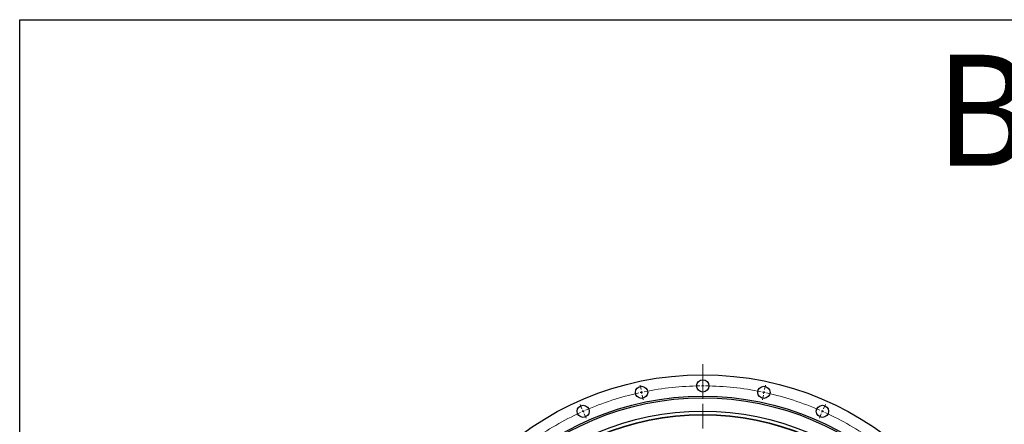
# Model space of a CAD drawing. Header units: millimetres. Extents: x -83 to 5272, y 4613 to 9294.
# Tile 6 of 10: x -83 to 1691, y 8565 to 9294. Entities that reach past the tile are written whole.
import ezdxf

# ---------------------------------------------------------------- set-up
doc = ezdxf.new("R2010")
doc.units = ezdxf.units.MM
doc.header["$LTSCALE"] = 20
doc.linetypes.add('CENTER', pattern=[10.16, 6.35, -1.27, 1.27, -1.27])

msp = doc.modelspace()

# ---------------------------------------------------------------- linework, layer by layer
at = {"linetype": 'CENTER', "lineweight": 18, "ltscale": 0.35}
msp.add_line((1147.9, 8673.3), (1147.9, 7535.5), dxfattribs=at)
at = {"color": 0, "linetype": 'Continuous', "lineweight": 18}
for p, q in [((1147.9, 8639.4), (1147.9, 8647.9)), ((1036.7, 8627.7), (1034.9, 8636)), ((1037.7, 8622.8), (1037.2, 8625.2)), ((1037.7, 8622.8), (1038.3, 8620.4)), ((1147.9, 8634.4), (1147.9, 8636.9)), ((1147.9, 8634.4), (1147.9, 8631.9)), ((1147.9, 8629.4), (1147.9, 8620.9)), ((1258.1, 8622.8), (1257.6, 8620.4)), ((1258.1, 8622.8), (1258.6, 8625.2)), ((1259.2, 8627.7), (1260.9, 8636)), ((1038.8, 8617.9), (1040.5, 8609.6)), ((1257.1, 8617.9), (1255.3, 8609.6)), ((930.3, 8593.1), (926.9, 8600.9)), ((932.4, 8588.6), (931.3, 8590.8)), ((932.4, 8588.6), (933.4, 8586.3)), ((1363.5, 8588.6), (1362.5, 8586.3)), ((1363.5, 8588.6), (1364.5, 8590.8)), ((1365.5, 8593.1), (1369, 8600.9)), ((934.4, 8584), (937.8, 8576.2)), ((1361.5, 8584), (1358, 8576.2))]:
    msp.add_line(p, q, dxfattribs=at)
msp.add_lwpolyline([(-82.9, 9293.6), (5272.4, 9293.6), (5272.4, 4613.5), (-82.9, 4613.5)], close=True)
at = {"lineweight": 25}
for centre, radius in [((1147.9, 8104.4), 550), ((1147.9, 8634.4), 11), ((1037.7, 8622.8), 11), ((1258.1, 8622.8), 11), ((1147.9, 8104.4), 511.5), ((1147.9, 8104.4), 508.5), ((1147.9, 8104.4), 484.5), ((932.4, 8588.6), 11), ((1363.5, 8588.6), 11), ((1147.9, 8104.4), 478.5), ((1147.9, 8104.4), 478)]:
    msp.add_circle(centre, radius, dxfattribs=at)
at = {"color": 0, "linetype": 'Continuous', "lineweight": 18}
for start, end in [(102, 102.2703), (101.7297, 102), (90.5405, 101.4595), (90, 90.2703), (89.7297, 90), (78.5405, 89.4595), (78, 78.2703), (77.7297, 78), (102.5405, 113.4595), (66.5405, 77.4595), (114, 114.2703), (113.7297, 114), (66, 66.2703), (65.7297, 66), (114.5405, 125.4595), (54.5405, 65.4595)]:
    msp.add_arc((1147.9, 8104.4), 530, start, end, dxfattribs=at)

# ---------------------------------------------------------------- texts
at = {"insert": (1568.1, 9230.6), "char_height": 200, "width": 1063.213, "attachment_point": 1}
msp.add_mtext('{\\fYu Gothic Medium|b0|i0|c0|p0;\\C1;B1130-1-1100AC}', dxfattribs=at)

doc.saveas('drawing.dxf')
